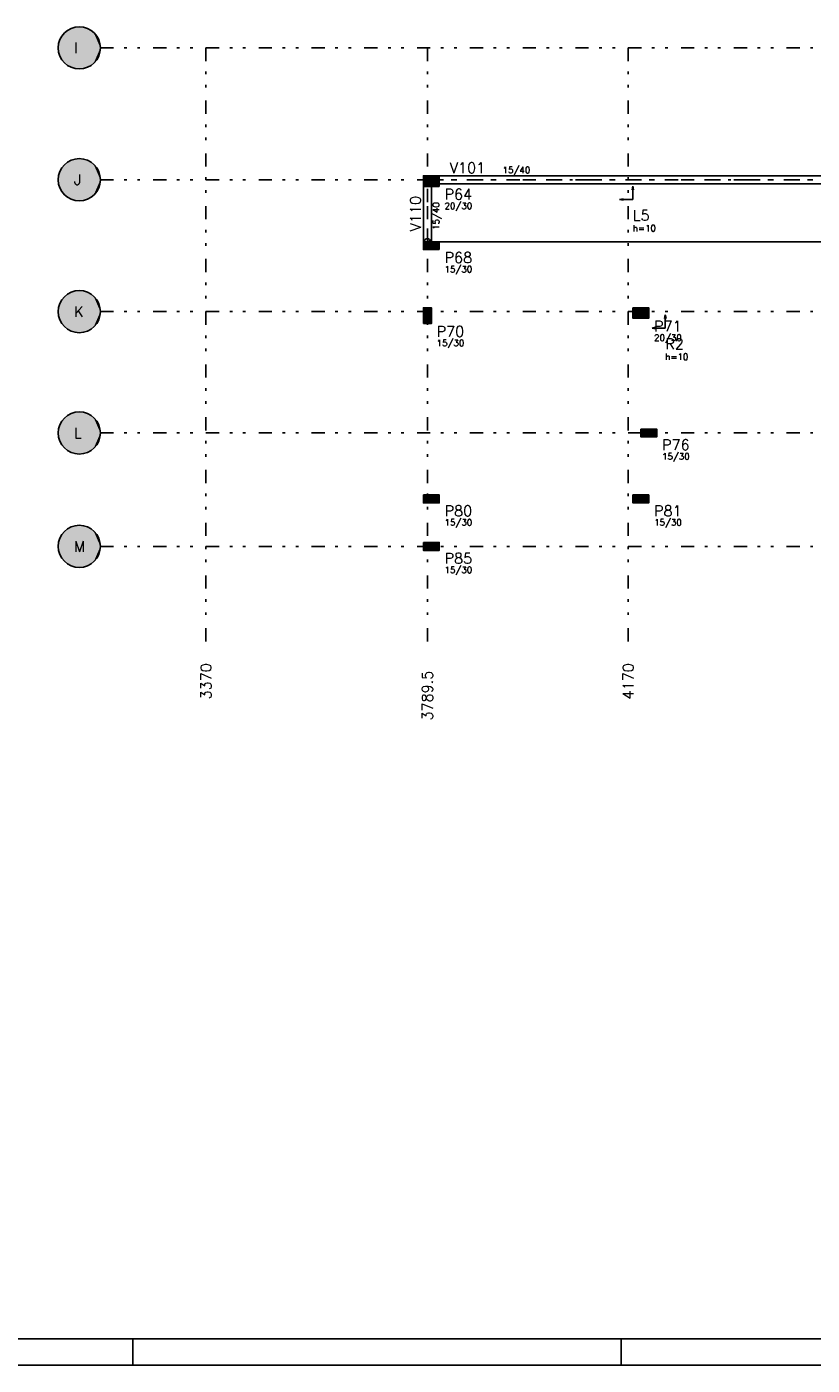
# Model space of a CAD drawing. Extents: x 0 to 119, y 0 to 84.
# Tile 3 of 5: x 59 to 89, y 0 to 51. Entities that reach past the tile are written whole.
import ezdxf

# ---------------------------------------------------------------- set-up
doc = ezdxf.new("R2010")
doc.units = 0
doc.header["$MEASUREMENT"] = 0
doc.linetypes.add('ESTILO_TQS_0003', pattern=[1.5, 0.5, -0.4, 0.1, -0.5])
doc.linetypes.add('ESTILO_TQS_0004', pattern=[2, 0.5, -0.4, 0.1, -0.4, 0.1, -0.5])
for name, color, linetype in [('1', 1, 'CONTINUOUS'), ('2', 2, 'CONTINUOUS'), ('3', 3, 'CONTINUOUS'), ('4', 4, 'CONTINUOUS'), ('6', 6, 'CONTINUOUS'), ('8', 8, 'CONTINUOUS'), ('9', 9, 'CONTINUOUS')]:
    doc.layers.add(name, color=color, linetype=linetype)
doc.styles.get("Standard").update_dxf_attribs({"font": 'ROMANS.SHX'})

msp = doc.modelspace()

# ---------------------------------------------------------------- linework, layer by layer
at = {"layer": '1', "linetype": 'ESTILO_TQS_0004'}
for p, q in [((62.16988, 49.9423), (111.30988, 49.9423)), ((66.16988, 49.9423), (66.16988, 27.2423)), ((74.55988, 49.9423), (74.55988, 27.2423)), ((82.16988, 49.9423), (82.16988, 27.2423)), ((62.16988, 44.9423), (111.30988, 44.9423)), ((62.16988, 39.9423), (111.30988, 39.9423)), ((62.16988, 35.3423), (111.30988, 35.3423)), ((62.16988, 31.0423), (111.30988, 31.0423))]:
    msp.add_line(p, q, dxfattribs=at)
at = {"layer": '1', "linetype": 'ESTILO_TQS_0003'}
for p, q in [((74.55988, 44.9423), (91.03988, 44.9423)), ((74.55988, 42.5923), (74.55988, 44.9423))]:
    msp.add_line(p, q, dxfattribs=at)
at = {"layer": '1', "linetype": 'Continuous'}
for p, q in [((74.70988, 44.8923), (74.70988, 44.8923)), ((82.344426, 44.694332), (82.313538, 44.561924)), ((82.344426, 44.694332), (82.375315, 44.561924)), ((81.844426, 44.194332), (81.976834, 44.225217)), ((81.844426, 44.194332), (81.976834, 44.163446)), ((81.976834, 44.163446), (81.976834, 44.225217)), ((81.976834, 44.194332), (82.344426, 44.194332)), ((82.313538, 44.561924), (82.375315, 44.561924)), ((82.344426, 44.561924), (82.344426, 44.194332)), ((74.70988, 42.5923), (90.88988, 42.5923)), ((74.70988, 42.4423), (74.70988, 42.4423)), ((74.55988, 39.7923), (74.55988, 39.7923)), ((82.64988, 39.8923), (82.64988, 39.8923)), ((83.571432, 39.818384), (83.540544, 39.685976)), ((83.540544, 39.685976), (83.602321, 39.685976)), ((83.571432, 39.818384), (83.602321, 39.685976)), ((83.571432, 39.685976), (83.571432, 39.318384)), ((83.071432, 39.318384), (83.20384, 39.34927)), ((83.071432, 39.318384), (83.20384, 39.287499)), ((83.20384, 39.287499), (83.20384, 39.34927)), ((83.20384, 39.318384), (83.571432, 39.318384)), ((82.94988, 35.3423), (82.94988, 35.3423)), ((74.70988, 32.8423), (74.70988, 32.8423)), ((82.64988, 32.8423), (82.64988, 32.8423)), ((74.70988, 31.0423), (74.70988, 31.0423)), ((63.400002, 0), (63.400002, 1)), ((81.900002, 0), (81.900002, 1)), ((0, 0), (118.900002, 0))]:
    msp.add_line(p, q, dxfattribs=at)
for points in [[(74.40988, 44.6923), (74.40988, 42.5923)], [(74.48488, 44.7923), (74.63488, 44.7923), (74.55988, 44.9423), (74.48488, 44.7923)], [(74.70988, 44.8673), (74.70988, 45.0173), (74.55988, 44.9423), (74.70988, 44.8673)], [(74.70988, 42.5923), (74.70988, 44.6923)], [(90.58988, 45.0923), (75.00988, 45.0923)], [(75.00988, 44.7923), (90.58988, 44.7923)], [(74.70988, 42.5173), (74.70988, 42.6673), (74.55988, 42.5923), (74.70988, 42.5173)]]:
    msp.add_lwpolyline(points, dxfattribs=at)
for centre in [(74.55988, 44.9423), (74.55988, 44.9423), (74.55988, 42.5923)]:
    msp.add_circle(centre, 0.12, dxfattribs=at)
at = {"layer": '2', "linetype": 'Continuous'}
for centre in [(61.36988, 49.9423), (61.36988, 44.9423), (61.36988, 39.9423), (61.36988, 35.3423), (61.36988, 31.0423)]:
    msp.add_circle(centre, 0.8, dxfattribs=at)
at = {"layer": '6', "linetype": 'Continuous'}
for points in [[(75.00988, 44.6923), (75.00988, 45.0923), (74.40988, 45.0923), (74.40988, 44.6923), (75.00988, 44.6923)], [(75.00988, 42.2923), (75.00988, 42.5923), (74.40988, 42.5923), (74.40988, 42.2923), (75.00988, 42.2923)], [(74.40988, 39.4923), (74.70988, 39.4923), (74.70988, 40.0923), (74.40988, 40.0923), (74.40988, 39.4923)], [(82.34988, 40.0923), (82.34988, 39.6923), (82.94988, 39.6923), (82.94988, 40.0923), (82.34988, 40.0923)], [(82.64988, 35.4923), (82.64988, 35.1923), (83.24988, 35.1923), (83.24988, 35.4923), (82.64988, 35.4923)], [(74.40988, 32.9923), (74.40988, 32.6923), (75.00988, 32.6923), (75.00988, 32.9923), (74.40988, 32.9923)], [(82.34988, 32.9923), (82.34988, 32.6923), (82.94988, 32.6923), (82.94988, 32.9923), (82.34988, 32.9923)], [(74.40988, 31.1923), (74.40988, 30.8923), (75.00988, 30.8923), (75.00988, 31.1923), (74.40988, 31.1923)]]:
    msp.add_lwpolyline(points, dxfattribs=at)
at = {"layer": '8', "linetype": 'Continuous'}
msp.add_line((2.5, 1), (117.900002, 1), dxfattribs=at)
at = {"layer": '9', "linetype": 'Continuous'}
for points in [[(62.16988, 49.9423), (60.636111, 50.261021), (60.599546, 50.158137)], [(62.16988, 49.9423), (60.686344, 50.357967), (60.636111, 50.261021)], [(62.16988, 49.9423), (60.749311, 50.44717), (60.686344, 50.357967)], [(62.16988, 49.9423), (60.823837, 50.526969), (60.749311, 50.44717)], [(62.16988, 49.9423), (60.908536, 50.595876), (60.823837, 50.526969)], [(62.16988, 49.9423), (61.001828, 50.652608), (60.908536, 50.595876)], [(62.16988, 49.9423), (61.101976, 50.696109), (61.001828, 50.652608)], [(62.16988, 49.9423), (61.207115, 50.725567), (61.101976, 50.696109)], [(62.16988, 49.9423), (61.315286, 50.740435), (61.207115, 50.725567)], [(62.16988, 49.9423), (61.424474, 50.740435), (61.315286, 50.740435)], [(62.16988, 49.9423), (61.532645, 50.725567), (61.424474, 50.740435)], [(62.16988, 49.9423), (61.637784, 50.696109), (61.532645, 50.725567)], [(62.16988, 49.9423), (61.737932, 50.652608), (61.637784, 50.696109)], [(62.16988, 49.9423), (61.831224, 50.595876), (61.737932, 50.652608)], [(62.16988, 49.9423), (61.915923, 50.526969), (61.831224, 50.595876)], [(62.16988, 49.9423), (61.990449, 50.44717), (61.915923, 50.526969)], [(62.16988, 49.9423), (62.053416, 50.357967), (61.990449, 50.44717)], [(62.16988, 49.9423), (62.103649, 50.261021), (62.053416, 50.357967)], [(62.16988, 49.9423), (62.140214, 50.158137), (62.103649, 50.261021)], [(62.16988, 49.9423), (60.577331, 50.051233), (60.56988, 49.9423)], [(62.16988, 49.9423), (60.56988, 49.9423), (60.577331, 49.833367)], [(62.16988, 49.9423), (60.599546, 50.158137), (60.577331, 50.051233)], [(62.16988, 49.9423), (60.577331, 49.833367), (60.599546, 49.726463)], [(62.16988, 49.9423), (60.599546, 49.726463), (60.636111, 49.623579)], [(62.16988, 49.9423), (60.636111, 49.623579), (60.686344, 49.526633)], [(62.16988, 49.9423), (60.686344, 49.526633), (60.749311, 49.43743)], [(62.16988, 49.9423), (60.749311, 49.43743), (60.823837, 49.357631)], [(62.16988, 49.9423), (60.823837, 49.357631), (60.908536, 49.288724)], [(62.16988, 49.9423), (60.908536, 49.288724), (61.001828, 49.231992)], [(62.16988, 49.9423), (61.001828, 49.231992), (61.101976, 49.188491)], [(62.16988, 49.9423), (61.101976, 49.188491), (61.207115, 49.159033)], [(62.16988, 49.9423), (61.207115, 49.159033), (61.315286, 49.144165)], [(62.16988, 49.9423), (61.315286, 49.144165), (61.424474, 49.144165)], [(62.16988, 49.9423), (61.424474, 49.144165), (61.532645, 49.159033)], [(62.16988, 49.9423), (61.532645, 49.159033), (61.637784, 49.188491)], [(62.16988, 49.9423), (61.637784, 49.188491), (61.737932, 49.231992)], [(62.16988, 49.9423), (61.737932, 49.231992), (61.831224, 49.288724)], [(62.16988, 49.9423), (61.831224, 49.288724), (61.915923, 49.357631)], [(62.16988, 49.9423), (61.915923, 49.357631), (61.990449, 49.43743)], [(62.16988, 49.9423), (61.990449, 49.43743), (62.053416, 49.526633)], [(62.16988, 49.9423), (62.053416, 49.526633), (62.103649, 49.623579)], [(62.16988, 49.9423), (62.103649, 49.623579), (62.140214, 49.726463)], [(62.16988, 49.9423), (62.162429, 50.051233), (62.140214, 50.158137)], [(62.16988, 49.9423), (62.140214, 49.726463), (62.162429, 49.833367)], [(62.16988, 49.9423), (62.162429, 49.833367), (62.16988, 49.9423)], [(62.16988, 44.9423), (61.101976, 45.696109), (61.001828, 45.652608)], [(62.16988, 44.9423), (61.207115, 45.725567), (61.101976, 45.696109)], [(62.16988, 44.9423), (61.315286, 45.740435), (61.207115, 45.725567)], [(62.16988, 44.9423), (61.424474, 45.740435), (61.315286, 45.740435)], [(62.16988, 44.9423), (61.532645, 45.725567), (61.424474, 45.740435)], [(62.16988, 44.9423), (61.637784, 45.696109), (61.532645, 45.725567)], [(62.16988, 44.9423), (61.737932, 45.652608), (61.637784, 45.696109)], [(62.16988, 44.9423), (60.636111, 45.261021), (60.599546, 45.158137)], [(62.16988, 44.9423), (60.686344, 45.357967), (60.636111, 45.261021)], [(62.16988, 44.9423), (60.749311, 45.44717), (60.686344, 45.357967)], [(62.16988, 44.9423), (60.823837, 45.526969), (60.749311, 45.44717)], [(62.16988, 44.9423), (60.908536, 45.595876), (60.823837, 45.526969)], [(62.16988, 44.9423), (61.001828, 45.652608), (60.908536, 45.595876)], [(62.16988, 44.9423), (61.831224, 45.595876), (61.737932, 45.652608)], [(62.16988, 44.9423), (61.915923, 45.526969), (61.831224, 45.595876)], [(62.16988, 44.9423), (61.990449, 45.44717), (61.915923, 45.526969)], [(62.16988, 44.9423), (62.053416, 45.357967), (61.990449, 45.44717)], [(62.16988, 44.9423), (62.103649, 45.261021), (62.053416, 45.357967)], [(62.16988, 44.9423), (62.140214, 45.158137), (62.103649, 45.261021)], [(62.16988, 44.9423), (60.577331, 45.051233), (60.56988, 44.9423)], [(62.16988, 44.9423), (60.56988, 44.9423), (60.577331, 44.833367)], [(62.16988, 44.9423), (60.599546, 45.158137), (60.577331, 45.051233)], [(62.16988, 44.9423), (60.577331, 44.833367), (60.599546, 44.726463)], [(62.16988, 44.9423), (60.599546, 44.726463), (60.636111, 44.623579)], [(62.16988, 44.9423), (60.636111, 44.623579), (60.686344, 44.526633)], [(62.16988, 44.9423), (60.686344, 44.526633), (60.749311, 44.43743)], [(62.16988, 44.9423), (60.749311, 44.43743), (60.823837, 44.357631)], [(62.16988, 44.9423), (60.823837, 44.357631), (60.908536, 44.288724)], [(62.16988, 44.9423), (60.908536, 44.288724), (61.001828, 44.231992)], [(62.16988, 44.9423), (61.001828, 44.231992), (61.101976, 44.188491)], [(62.16988, 44.9423), (61.101976, 44.188491), (61.207115, 44.159033)], [(62.16988, 44.9423), (61.207115, 44.159033), (61.315286, 44.144165)], [(62.16988, 44.9423), (61.315286, 44.144165), (61.424474, 44.144165)], [(62.16988, 44.9423), (61.424474, 44.144165), (61.532645, 44.159033)], [(62.16988, 44.9423), (61.532645, 44.159033), (61.637784, 44.188491)], [(62.16988, 44.9423), (61.637784, 44.188491), (61.737932, 44.231992)], [(62.16988, 44.9423), (61.737932, 44.231992), (61.831224, 44.288724)], [(62.16988, 44.9423), (61.831224, 44.288724), (61.915923, 44.357631)], [(62.16988, 44.9423), (61.915923, 44.357631), (61.990449, 44.43743)], [(62.16988, 44.9423), (61.990449, 44.43743), (62.053416, 44.526633)], [(62.16988, 44.9423), (62.053416, 44.526633), (62.103649, 44.623579)], [(62.16988, 44.9423), (62.103649, 44.623579), (62.140214, 44.726463)], [(62.16988, 44.9423), (62.162429, 45.051233), (62.140214, 45.158137)], [(62.16988, 44.9423), (62.140214, 44.726463), (62.162429, 44.833367)], [(62.16988, 44.9423), (62.162429, 44.833367), (62.16988, 44.9423)], [(75.00988, 44.6923), (75.00988, 45.0923), (74.40988, 45.0923)], [(75.00988, 44.6923), (74.40988, 45.0923), (74.40988, 44.6923)], [(75.00988, 44.6923), (74.40988, 44.6923), (75.00988, 44.6923)], [(74.48488, 44.7923), (74.63488, 44.7923), (74.55988, 44.9423)], [(74.48488, 44.7923), (74.55988, 44.9423), (74.48488, 44.7923)], [(74.70988, 44.8673), (74.70988, 45.0173), (74.55988, 44.9423)], [(74.70988, 44.8673), (74.55988, 44.9423), (74.70988, 44.8673)], [(74.70988, 42.5173), (74.70988, 42.6673), (74.55988, 42.5923)], [(75.00988, 42.2923), (75.00988, 42.5923), (74.40988, 42.5923)], [(75.00988, 42.2923), (74.40988, 42.5923), (74.40988, 42.2923)], [(75.00988, 42.2923), (74.40988, 42.2923), (75.00988, 42.2923)], [(74.70988, 42.5173), (74.55988, 42.5923), (74.70988, 42.5173)], [(62.16988, 39.9423), (60.908536, 40.595876), (60.823837, 40.526969)], [(62.16988, 39.9423), (61.001828, 40.652608), (60.908536, 40.595876)], [(62.16988, 39.9423), (61.101976, 40.696109), (61.001828, 40.652608)], [(62.16988, 39.9423), (61.207115, 40.725567), (61.101976, 40.696109)], [(62.16988, 39.9423), (61.315286, 40.740435), (61.207115, 40.725567)], [(62.16988, 39.9423), (61.424474, 40.740435), (61.315286, 40.740435)], [(62.16988, 39.9423), (61.532645, 40.725567), (61.424474, 40.740435)], [(62.16988, 39.9423), (61.637784, 40.696109), (61.532645, 40.725567)], [(62.16988, 39.9423), (61.737932, 40.652608), (61.637784, 40.696109)], [(62.16988, 39.9423), (61.831224, 40.595876), (61.737932, 40.652608)], [(62.16988, 39.9423), (61.915923, 40.526969), (61.831224, 40.595876)], [(62.16988, 39.9423), (60.599546, 40.158137), (60.577331, 40.051233)], [(62.16988, 39.9423), (60.636111, 40.261021), (60.599546, 40.158137)], [(62.16988, 39.9423), (60.686344, 40.357967), (60.636111, 40.261021)], [(62.16988, 39.9423), (60.749311, 40.44717), (60.686344, 40.357967)], [(62.16988, 39.9423), (60.823837, 40.526969), (60.749311, 40.44717)], [(62.16988, 39.9423), (61.990449, 40.44717), (61.915923, 40.526969)], [(62.16988, 39.9423), (62.053416, 40.357967), (61.990449, 40.44717)], [(62.16988, 39.9423), (62.103649, 40.261021), (62.053416, 40.357967)], [(62.16988, 39.9423), (62.140214, 40.158137), (62.103649, 40.261021)], [(62.16988, 39.9423), (62.162429, 40.051233), (62.140214, 40.158137)], [(74.40988, 39.4923), (74.70988, 39.4923), (74.70988, 40.0923)], [(74.40988, 39.4923), (74.70988, 40.0923), (74.40988, 40.0923)], [(74.40988, 39.4923), (74.40988, 40.0923), (74.40988, 39.4923)], [(82.34988, 40.0923), (82.34988, 39.6923), (82.94988, 39.6923)], [(82.34988, 40.0923), (82.94988, 39.6923), (82.94988, 40.0923)], [(82.34988, 40.0923), (82.94988, 40.0923), (82.34988, 40.0923)], [(62.16988, 39.9423), (60.577331, 40.051233), (60.56988, 39.9423)], [(62.16988, 39.9423), (60.56988, 39.9423), (60.577331, 39.833367)], [(62.16988, 39.9423), (60.577331, 39.833367), (60.599546, 39.726463)], [(62.16988, 39.9423), (60.599546, 39.726463), (60.636111, 39.623579)], [(62.16988, 39.9423), (60.636111, 39.623579), (60.686344, 39.526633)], [(62.16988, 39.9423), (60.686344, 39.526633), (60.749311, 39.43743)], [(62.16988, 39.9423), (60.749311, 39.43743), (60.823837, 39.357631)], [(62.16988, 39.9423), (60.823837, 39.357631), (60.908536, 39.288724)], [(62.16988, 39.9423), (60.908536, 39.288724), (61.001828, 39.231992)], [(62.16988, 39.9423), (61.001828, 39.231992), (61.101976, 39.188491)], [(62.16988, 39.9423), (61.101976, 39.188491), (61.207115, 39.159033)], [(62.16988, 39.9423), (61.207115, 39.159033), (61.315286, 39.144165)], [(62.16988, 39.9423), (61.315286, 39.144165), (61.424474, 39.144165)], [(62.16988, 39.9423), (61.424474, 39.144165), (61.532645, 39.159033)], [(62.16988, 39.9423), (61.532645, 39.159033), (61.637784, 39.188491)], [(62.16988, 39.9423), (61.637784, 39.188491), (61.737932, 39.231992)], [(62.16988, 39.9423), (61.737932, 39.231992), (61.831224, 39.288724)], [(62.16988, 39.9423), (61.831224, 39.288724), (61.915923, 39.357631)], [(62.16988, 39.9423), (61.915923, 39.357631), (61.990449, 39.43743)], [(62.16988, 39.9423), (61.990449, 39.43743), (62.053416, 39.526633)], [(62.16988, 39.9423), (62.053416, 39.526633), (62.103649, 39.623579)], [(62.16988, 39.9423), (62.103649, 39.623579), (62.140214, 39.726463)], [(62.16988, 39.9423), (62.140214, 39.726463), (62.162429, 39.833367)], [(62.16988, 39.9423), (62.162429, 39.833367), (62.16988, 39.9423)], [(62.16988, 35.3423), (61.001828, 36.052608), (60.908536, 35.995876)], [(62.16988, 35.3423), (61.101976, 36.096109), (61.001828, 36.052608)], [(62.16988, 35.3423), (61.207115, 36.125567), (61.101976, 36.096109)], [(62.16988, 35.3423), (61.315286, 36.140435), (61.207115, 36.125567)], [(62.16988, 35.3423), (61.424474, 36.140435), (61.315286, 36.140435)], [(62.16988, 35.3423), (61.532645, 36.125567), (61.424474, 36.140435)], [(62.16988, 35.3423), (61.637784, 36.096109), (61.532645, 36.125567)], [(62.16988, 35.3423), (61.737932, 36.052608), (61.637784, 36.096109)], [(62.16988, 35.3423), (61.831224, 35.995876), (61.737932, 36.052608)], [(62.16988, 35.3423), (60.599546, 35.558137), (60.577331, 35.451233)], [(62.16988, 35.3423), (60.636111, 35.661021), (60.599546, 35.558137)], [(62.16988, 35.3423), (60.686344, 35.757967), (60.636111, 35.661021)], [(62.16988, 35.3423), (60.749311, 35.84717), (60.686344, 35.757967)], [(62.16988, 35.3423), (60.823837, 35.926969), (60.749311, 35.84717)], [(62.16988, 35.3423), (60.908536, 35.995876), (60.823837, 35.926969)], [(62.16988, 35.3423), (61.915923, 35.926969), (61.831224, 35.995876)], [(62.16988, 35.3423), (61.990449, 35.84717), (61.915923, 35.926969)], [(62.16988, 35.3423), (62.053416, 35.757967), (61.990449, 35.84717)], [(62.16988, 35.3423), (62.103649, 35.661021), (62.053416, 35.757967)], [(62.16988, 35.3423), (62.140214, 35.558137), (62.103649, 35.661021)], [(62.16988, 35.3423), (62.162429, 35.451233), (62.140214, 35.558137)], [(62.16988, 35.3423), (60.577331, 35.451233), (60.56988, 35.3423)], [(62.16988, 35.3423), (60.56988, 35.3423), (60.577331, 35.233367)], [(62.16988, 35.3423), (60.577331, 35.233367), (60.599546, 35.126463)], [(62.16988, 35.3423), (60.599546, 35.126463), (60.636111, 35.023579)], [(62.16988, 35.3423), (60.636111, 35.023579), (60.686344, 34.926633)], [(62.16988, 35.3423), (60.686344, 34.926633), (60.749311, 34.83743)], [(62.16988, 35.3423), (60.749311, 34.83743), (60.823837, 34.757631)], [(62.16988, 35.3423), (60.823837, 34.757631), (60.908536, 34.688724)], [(62.16988, 35.3423), (60.908536, 34.688724), (61.001828, 34.631992)], [(62.16988, 35.3423), (61.001828, 34.631992), (61.101976, 34.588491)], [(62.16988, 35.3423), (61.101976, 34.588491), (61.207115, 34.559033)], [(62.16988, 35.3423), (61.207115, 34.559033), (61.315286, 34.544165)], [(62.16988, 35.3423), (61.315286, 34.544165), (61.424474, 34.544165)], [(62.16988, 35.3423), (61.424474, 34.544165), (61.532645, 34.559033)], [(62.16988, 35.3423), (61.532645, 34.559033), (61.637784, 34.588491)], [(62.16988, 35.3423), (61.637784, 34.588491), (61.737932, 34.631992)], [(62.16988, 35.3423), (61.737932, 34.631992), (61.831224, 34.688724)], [(62.16988, 35.3423), (61.831224, 34.688724), (61.915923, 34.757631)], [(62.16988, 35.3423), (61.915923, 34.757631), (61.990449, 34.83743)], [(62.16988, 35.3423), (61.990449, 34.83743), (62.053416, 34.926633)], [(62.16988, 35.3423), (62.053416, 34.926633), (62.103649, 35.023579)], [(62.16988, 35.3423), (62.103649, 35.023579), (62.140214, 35.126463)], [(62.16988, 35.3423), (62.140214, 35.126463), (62.162429, 35.233367)], [(62.16988, 35.3423), (62.162429, 35.233367), (62.16988, 35.3423)], [(82.64988, 35.4923), (82.64988, 35.1923), (83.24988, 35.1923)], [(82.64988, 35.4923), (83.24988, 35.1923), (83.24988, 35.4923)], [(82.64988, 35.4923), (83.24988, 35.4923), (82.64988, 35.4923)], [(74.40988, 32.9923), (74.40988, 32.6923), (75.00988, 32.6923)], [(74.40988, 32.9923), (75.00988, 32.6923), (75.00988, 32.9923)], [(74.40988, 32.9923), (75.00988, 32.9923), (74.40988, 32.9923)], [(82.34988, 32.9923), (82.34988, 32.6923), (82.94988, 32.6923)], [(82.34988, 32.9923), (82.94988, 32.6923), (82.94988, 32.9923)], [(82.34988, 32.9923), (82.94988, 32.9923), (82.34988, 32.9923)], [(62.16988, 31.0423), (60.749311, 31.54717), (60.686344, 31.457967)], [(62.16988, 31.0423), (60.823837, 31.626969), (60.749311, 31.54717)], [(62.16988, 31.0423), (60.908536, 31.695876), (60.823837, 31.626969)], [(62.16988, 31.0423), (61.001828, 31.752608), (60.908536, 31.695876)], [(62.16988, 31.0423), (61.101976, 31.796109), (61.001828, 31.752608)], [(62.16988, 31.0423), (61.207115, 31.825567), (61.101976, 31.796109)], [(62.16988, 31.0423), (61.315286, 31.840435), (61.207115, 31.825567)], [(62.16988, 31.0423), (61.424474, 31.840435), (61.315286, 31.840435)], [(62.16988, 31.0423), (61.532645, 31.825567), (61.424474, 31.840435)], [(62.16988, 31.0423), (61.637784, 31.796109), (61.532645, 31.825567)], [(62.16988, 31.0423), (61.737932, 31.752608), (61.637784, 31.796109)], [(62.16988, 31.0423), (61.831224, 31.695876), (61.737932, 31.752608)], [(62.16988, 31.0423), (61.915923, 31.626969), (61.831224, 31.695876)], [(62.16988, 31.0423), (61.990449, 31.54717), (61.915923, 31.626969)], [(62.16988, 31.0423), (62.053416, 31.457967), (61.990449, 31.54717)], [(62.16988, 31.0423), (60.577331, 31.151233), (60.56988, 31.0423)], [(62.16988, 31.0423), (60.56988, 31.0423), (60.577331, 30.933367)], [(62.16988, 31.0423), (60.599546, 31.258137), (60.577331, 31.151233)], [(62.16988, 31.0423), (60.577331, 30.933367), (60.599546, 30.826463)], [(62.16988, 31.0423), (60.636111, 31.361021), (60.599546, 31.258137)], [(62.16988, 31.0423), (60.599546, 30.826463), (60.636111, 30.723579)], [(62.16988, 31.0423), (60.686344, 31.457967), (60.636111, 31.361021)], [(62.16988, 31.0423), (60.636111, 30.723579), (60.686344, 30.626633)], [(62.16988, 31.0423), (60.686344, 30.626633), (60.749311, 30.53743)], [(62.16988, 31.0423), (60.749311, 30.53743), (60.823837, 30.457631)], [(62.16988, 31.0423), (60.823837, 30.457631), (60.908536, 30.388724)], [(62.16988, 31.0423), (60.908536, 30.388724), (61.001828, 30.331992)], [(62.16988, 31.0423), (61.001828, 30.331992), (61.101976, 30.288491)], [(62.16988, 31.0423), (61.101976, 30.288491), (61.207115, 30.259033)], [(62.16988, 31.0423), (61.207115, 30.259033), (61.315286, 30.244165)], [(62.16988, 31.0423), (61.315286, 30.244165), (61.424474, 30.244165)], [(62.16988, 31.0423), (61.424474, 30.244165), (61.532645, 30.259033)], [(62.16988, 31.0423), (61.532645, 30.259033), (61.637784, 30.288491)], [(62.16988, 31.0423), (61.637784, 30.288491), (61.737932, 30.331992)], [(62.16988, 31.0423), (61.737932, 30.331992), (61.831224, 30.388724)], [(62.16988, 31.0423), (61.831224, 30.388724), (61.915923, 30.457631)], [(62.16988, 31.0423), (61.915923, 30.457631), (61.990449, 30.53743)], [(62.16988, 31.0423), (61.990449, 30.53743), (62.053416, 30.626633)], [(62.16988, 31.0423), (62.103649, 31.361021), (62.053416, 31.457967)], [(62.16988, 31.0423), (62.053416, 30.626633), (62.103649, 30.723579)], [(62.16988, 31.0423), (62.140214, 31.258137), (62.103649, 31.361021)], [(62.16988, 31.0423), (62.103649, 30.723579), (62.140214, 30.826463)], [(62.16988, 31.0423), (62.162429, 31.151233), (62.140214, 31.258137)], [(62.16988, 31.0423), (62.140214, 30.826463), (62.162429, 30.933367)], [(62.16988, 31.0423), (62.162429, 30.933367), (62.16988, 31.0423)], [(74.40988, 31.1923), (74.40988, 30.8923), (75.00988, 30.8923)], [(74.40988, 31.1923), (75.00988, 30.8923), (75.00988, 31.1923)], [(74.40988, 31.1923), (75.00988, 31.1923), (74.40988, 31.1923)]]:
    msp.add_solid(points, dxfattribs=at)

# ---------------------------------------------------------------- texts
at = {"layer": '1', "linetype": 'Continuous'}
for s, p in [('3370', (66.36988, 25.2423)), ('4170', (82.36988, 25.2423)), ('3789.5', (74.75988, 24.4423))]:
    msp.add_text(s, height=0.4, rotation=90, dxfattribs=at).set_placement(p)
at = {"layer": '3', "linetype": 'Continuous'}
for s, p in [('15/40', (77.40988, 45.1923)), ('20/30', (75.20988, 43.8323)), ('h=10', (82.344426, 42.986332)), ('15/30', (75.20988, 41.4323)), ('20/30', (83.14988, 38.8323)), ('15/30', (74.90988, 38.6323)), ('h=10', (83.571432, 38.110384)), ('15/30', (83.44988, 34.3323)), ('15/30', (75.20988, 31.8323)), ('15/30', (83.14988, 31.8323)), ('15/30', (75.20988, 30.0323))]:
    msp.add_text(s, height=0.24, dxfattribs=at).set_placement(p)
msp.add_text('15/40', height=0.24, rotation=90, dxfattribs=at).set_placement((75.00988, 43.0423))
at = {"layer": '4', "linetype": 'Continuous'}
for s, p in [('V101', (75.40988, 45.1923)), ('L5', (82.344426, 43.394332)), ('R2', (83.571432, 38.518384))]:
    msp.add_text(s, height=0.4, dxfattribs=at).set_placement(p)
msp.add_text('V110', height=0.4, rotation=90, dxfattribs=at).set_placement((74.30988, 42.9923))
at = {"layer": '6', "linetype": 'Continuous'}
for s, p in [('I', (61.16988, 49.7423)), ('J', (61.16988, 44.7423)), ('P64', (75.20988, 44.1923)), ('P68', (75.20988, 41.7923)), ('K', (61.16988, 39.7423)), ('P71', (83.14988, 39.1923)), ('P70', (74.90988, 38.9923)), ('L', (61.16988, 35.1423)), ('P76', (83.44988, 34.6923)), ('P80', (75.20988, 32.1923)), ('P81', (83.14988, 32.1923)), ('M', (61.16988, 30.8423)), ('P85', (75.20988, 30.3923))]:
    msp.add_text(s, height=0.4, dxfattribs=at).set_placement(p)

doc.saveas('drawing.dxf')
